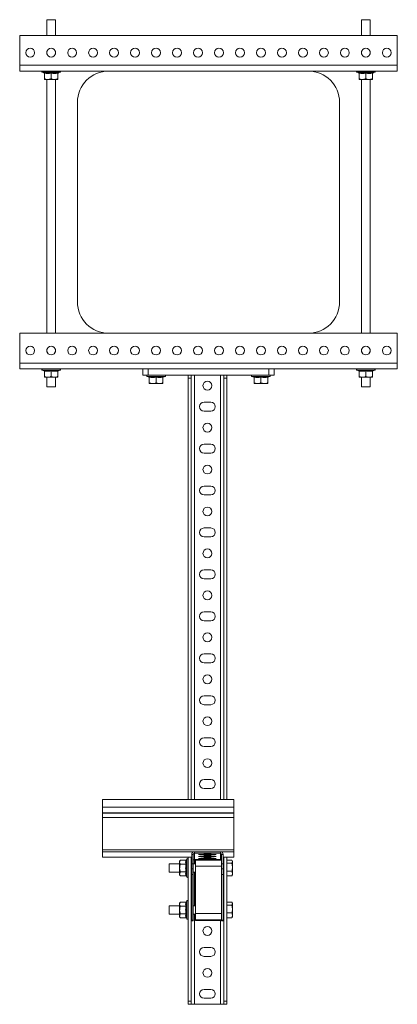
# Model space of a CAD drawing. Header units: millimetres. Extents: x -87 to 911, y -2003 to -50.
# Tile 7 of 7: x 551 to 911, y -989 to -50. Entities that reach past the tile are written whole.
import ezdxf

# ---------------------------------------------------------------- set-up
doc = ezdxf.new("R2010")
doc.units = ezdxf.units.MM

msp = doc.modelspace()

# ---------------------------------------------------------------- linework, layer by layer
at = {"color": 7, "linetype": 'Continuous', "lineweight": 15}
for p, q in [((576.68, -49.92), (576.68, -64.92)), ((576.68, -49.92), (584.37, -49.92)), ((584.37, -49.92), (584.68, -49.92)), ((584.68, -64.92), (584.68, -49.92)), ((876.68, -49.92), (876.68, -64.92)), ((884.68, -49.92), (876.68, -49.92)), ((884.68, -64.92), (884.68, -49.92)), ((910.68, -64.92), (550.68, -64.92)), ((550.68, -64.92), (550.68, -93.42)), ((910.68, -64.92), (910.68, -93.42)), ((576.68, -79.98), (576.68, -82.86)), ((584.68, -82.86), (584.68, -79.98)), ((876.68, -79.98), (876.68, -82.86)), ((884.68, -82.86), (884.68, -79.98)), ((910.68, -93.42), (550.68, -93.42)), ((550.68, -93.42), (550.68, -98.92)), ((910.68, -93.42), (910.68, -98.92)), ((635.68, -98.92), (550.68, -98.92)), ((572.14, -100.12), (573.85, -100.75)), ((573.86, -100.72), (573.86, -100.73)), ((574.18, -100.86), (574.18, -106.12)), ((580.68, -100.86), (580.68, -106.12)), ((587.18, -100.86), (587.18, -106.12)), ((587.5, -100.68), (587.5, -100.7)), ((587.52, -100.74), (589.22, -100.12)), ((825.68, -98.92), (635.68, -98.92)), ((910.68, -98.92), (825.68, -98.92)), ((872.14, -100.12), (873.85, -100.75)), ((873.86, -100.72), (873.86, -100.73)), ((874.18, -100.86), (874.18, -106.12)), ((880.68, -100.86), (880.68, -106.12)), ((887.18, -100.86), (887.18, -106.12)), ((887.5, -100.68), (887.5, -100.7)), ((887.52, -100.74), (889.22, -100.12)), ((574.18, -106.92), (577.43, -106.92)), ((576.68, -106.92), (576.68, -348.92)), ((577.43, -106.92), (583.93, -106.92)), ((587.18, -106.92), (583.93, -106.92)), ((584.68, -348.92), (584.68, -106.92)), ((874.18, -106.92), (877.43, -106.92)), ((876.68, -106.92), (876.68, -348.92)), ((877.43, -106.92), (883.93, -106.92)), ((887.18, -106.92), (883.93, -106.92)), ((884.68, -348.92), (884.68, -106.92)), ((605.68, -128.92), (605.68, -318.92)), ((855.68, -318.92), (855.68, -128.92)), ((550.68, -377.42), (550.68, -348.92)), ((550.68, -348.92), (635.68, -348.92)), ((635.68, -348.92), (825.68, -348.92)), ((825.68, -348.92), (910.68, -348.92)), ((910.68, -377.42), (910.68, -348.92)), ((576.68, -363.98), (576.68, -366.86)), ((584.68, -366.86), (584.68, -363.98)), ((876.68, -363.98), (876.68, -366.86)), ((884.68, -366.86), (884.68, -363.98)), ((550.68, -377.42), (910.68, -377.42)), ((550.68, -382.92), (550.68, -377.42)), ((550.68, -382.92), (670.68, -382.92)), ((572.14, -384.12), (573.85, -384.75)), ((573.86, -384.72), (573.86, -384.73)), ((574.18, -384.86), (574.18, -390.12)), ((580.68, -384.86), (580.68, -390.12)), ((587.18, -384.86), (587.18, -390.12)), ((587.5, -384.68), (587.5, -384.7)), ((587.52, -384.74), (589.22, -384.12)), ((668.18, -388.92), (668.18, -382.92)), ((670.68, -382.92), (673.18, -382.92)), ((673.18, -382.92), (673.18, -388.92)), ((673.18, -382.92), (788.18, -382.92)), ((788.18, -388.92), (788.18, -382.92)), ((788.18, -382.92), (790.68, -382.92)), ((790.68, -382.92), (910.68, -382.92)), ((793.18, -382.92), (793.18, -388.92)), ((872.14, -384.12), (873.85, -384.75)), ((873.86, -384.72), (873.86, -384.73)), ((874.18, -384.86), (874.18, -390.12)), ((880.68, -384.86), (880.68, -390.12)), ((887.18, -384.86), (887.18, -390.12)), ((887.5, -384.68), (887.5, -384.7)), ((887.52, -384.74), (889.22, -384.12)), ((910.68, -382.92), (910.68, -377.42)), ((574.18, -390.92), (577.43, -390.92)), ((576.68, -390.92), (576.68, -399.92)), ((577.43, -390.92), (583.93, -390.92)), ((587.18, -390.92), (583.93, -390.92)), ((584.68, -399.92), (584.68, -390.92)), ((673.18, -388.92), (668.18, -388.92)), ((672.14, -390.12), (673.85, -390.75)), ((673.18, -388.92), (788.18, -388.92)), ((673.86, -390.72), (673.86, -390.73)), ((674.18, -390.86), (674.18, -396.12)), ((680.68, -390.86), (680.68, -396.12)), ((687.18, -390.86), (687.18, -396.12)), ((687.5, -390.68), (687.5, -390.7)), ((687.52, -390.74), (689.22, -390.12)), ((711.18, -391.92), (711.18, -388.92)), ((711.18, -391.92), (711.18, -793.7)), ((714.18, -391.92), (711.18, -391.92)), ((714.18, -388.92), (714.18, -391.92)), ((714.18, -391.92), (714.18, -793.7)), ((745.18, -391.92), (745.18, -388.92)), ((745.18, -391.92), (745.18, -793.7)), ((748.18, -391.92), (745.18, -391.92)), ((748.18, -388.92), (748.18, -391.92)), ((748.18, -391.92), (748.18, -793.7)), ((772.14, -390.12), (773.85, -390.75)), ((773.86, -390.72), (773.86, -390.73)), ((774.18, -390.86), (774.18, -396.12)), ((780.68, -390.86), (780.68, -396.12)), ((787.18, -390.86), (787.18, -396.12)), ((787.5, -390.68), (787.5, -390.7)), ((787.52, -390.74), (789.22, -390.12)), ((793.18, -388.92), (788.18, -388.92)), ((874.18, -390.92), (877.43, -390.92)), ((876.68, -390.92), (876.68, -399.92)), ((877.43, -390.92), (883.93, -390.92)), ((887.18, -390.92), (883.93, -390.92)), ((884.68, -399.92), (884.68, -390.92)), ((576.68, -399.92), (584.37, -399.92)), ((584.37, -399.92), (584.68, -399.92)), ((674.18, -396.92), (677.43, -396.92)), ((677.43, -396.92), (683.93, -396.92)), ((687.18, -396.92), (683.93, -396.92)), ((774.18, -396.92), (777.43, -396.92)), ((777.43, -396.92), (783.93, -396.92)), ((787.18, -396.92), (783.93, -396.92)), ((884.68, -399.92), (876.68, -399.92)), ((732.93, -414.67), (726.43, -414.67)), ((726.43, -423.17), (732.93, -423.17)), ((732.93, -454.67), (726.43, -454.67)), ((726.43, -463.17), (732.93, -463.17)), ((732.93, -494.67), (726.43, -494.67)), ((726.43, -503.17), (732.93, -503.17)), ((732.93, -534.67), (726.43, -534.67)), ((726.43, -543.17), (732.93, -543.17)), ((732.93, -574.67), (726.43, -574.67)), ((726.43, -583.17), (732.93, -583.17)), ((732.93, -614.67), (726.43, -614.67)), ((726.43, -623.17), (732.93, -623.17)), ((732.93, -654.67), (726.43, -654.67)), ((726.43, -663.17), (732.93, -663.17)), ((732.93, -694.67), (726.43, -694.67)), ((726.43, -703.17), (732.93, -703.17)), ((732.93, -734.67), (726.43, -734.67)), ((726.43, -743.17), (732.93, -743.17)), ((732.93, -774.67), (726.43, -774.67)), ((726.43, -783.17), (732.93, -783.17)), ((754.68, -793.7), (629.68, -793.7)), ((629.68, -793.7), (629.68, -801.07)), ((754.68, -793.7), (754.68, -801.07)), ((629.68, -801.07), (754.68, -801.07)), ((629.68, -801.07), (629.68, -806.37)), ((629.68, -806.37), (754.68, -806.37)), ((629.68, -806.37), (629.68, -806.73)), ((629.68, -806.73), (629.68, -810.82)), ((629.68, -806.73), (754.68, -806.73)), ((754.68, -801.07), (754.68, -806.37)), ((754.68, -806.37), (754.68, -806.73)), ((754.68, -806.73), (754.68, -810.82)), ((629.68, -810.82), (754.68, -810.82)), ((629.68, -810.82), (629.68, -841.65)), ((754.68, -810.82), (754.68, -841.65)), ((629.68, -841.65), (629.68, -843.6)), ((629.68, -841.65), (754.68, -841.65)), ((629.68, -843.6), (629.68, -848.5)), ((717.38, -843.42), (717.38, -844.92)), ((717.38, -843.42), (741.98, -843.42)), ((717.38, -844.92), (717.38, -850.92)), ((717.38, -844.92), (741.98, -844.92)), ((741.98, -843.42), (741.98, -844.92)), ((741.98, -844.92), (741.98, -850.92)), ((754.68, -841.65), (754.68, -843.6)), ((754.68, -843.6), (754.68, -848.5)), ((629.68, -848.5), (714.68, -848.5)), ((629.68, -848.5), (629.68, -848.5)), ((703.98, -851.41), (703.18, -852.42)), ((703.18, -852.42), (703.18, -853.29)), ((703.18, -858.92), (703.18, -853.29)), ((709.24, -851.41), (703.98, -851.41)), ((709.98, -850.38), (709.74, -851.02)), ((711.18, -848.5), (711.18, -985.92)), ((714.18, -848.5), (714.18, -985.92)), ((714.68, -846.12), (716.18, -846.12)), ((714.68, -854.87), (714.68, -846.12)), ((716.18, -854.87), (716.18, -846.12)), ((741.98, -850.92), (717.38, -850.92)), ((743.16, -851.37), (718.18, -851.37)), ((718.18, -851.37), (718.18, -857.22)), ((724.43, -846.09), (734.93, -846.09)), ((734.93, -846.25), (724.43, -846.25)), ((724.43, -847.97), (734.93, -847.97)), ((734.93, -848.13), (724.43, -848.13)), ((724.43, -849.84), (734.93, -849.84)), ((734.93, -850), (724.43, -850)), ((726.43, -845.37), (726.43, -845.1)), ((726.43, -847.24), (726.43, -846.98)), ((726.43, -849.12), (726.43, -848.85)), ((732.93, -845.1), (732.93, -845.37)), ((732.93, -846.98), (732.93, -847.24)), ((732.93, -848.85), (732.93, -849.12)), ((744.68, -846.12), (743.18, -846.12)), ((743.18, -846.12), (743.18, -854.87)), ((744.68, -846.12), (744.68, -854.87)), ((744.68, -848.5), (754.68, -848.5)), ((745.18, -848.5), (745.18, -985.92)), ((748.18, -848.5), (748.18, -985.92)), ((748.18, -851.48), (752.9, -851.48)), ((748.18, -854.35), (752.9, -854.35)), ((752.9, -854.35), (753.48, -858.07)), ((753.48, -852.42), (753.17, -851.89)), ((753.48, -852.91), (753.48, -852.42)), ((753.48, -852.91), (753.48, -858.07)), ((754.68, -848.5), (754.68, -848.5)), ((703.18, -854.92), (693.18, -854.92)), ((693.18, -854.92), (693.18, -855.22)), ((693.18, -855.22), (693.18, -862.92)), ((693.18, -862.92), (703.18, -862.92)), ((703.18, -858.92), (703.18, -864.55)), ((709.24, -855.17), (703.98, -855.17)), ((709.24, -862.67), (703.98, -862.67)), ((714.68, -854.92), (714.18, -854.92)), ((714.18, -862.92), (714.68, -862.92)), ((714.68, -854.87), (716.18, -854.87)), ((714.68, -859.65), (714.68, -854.87)), ((716.18, -859.65), (714.68, -859.65)), ((714.68, -865.19), (714.68, -859.65)), ((716.18, -854.87), (716.18, -859.65)), ((718.18, -854.92), (716.18, -854.92)), ((716.18, -865.19), (716.18, -859.65)), ((716.18, -862.92), (718.18, -862.92)), ((743.18, -857.22), (718.18, -857.22)), ((718.18, -857.22), (718.18, -902.21)), ((743.18, -854.87), (744.68, -854.87)), ((743.18, -859.65), (743.18, -854.87)), ((744.68, -859.65), (743.18, -859.65)), ((743.18, -859.65), (743.18, -865.19)), ((744.68, -854.87), (744.68, -859.65)), ((745.18, -854.92), (744.68, -854.92)), ((744.68, -859.65), (744.68, -865.19)), ((744.68, -862.92), (745.18, -862.92)), ((748.18, -861.79), (752.9, -861.79)), ((752.9, -861.79), (753.48, -864.07)), ((753.48, -864.07), (753.48, -858.07)), ((703.18, -864.55), (703.18, -865.42)), ((703.18, -865.42), (703.98, -866.43)), ((709.24, -866.43), (703.98, -866.43)), ((709.74, -866.82), (709.98, -867.46)), ((716.18, -865.19), (714.68, -865.19)), ((714.68, -908.8), (714.68, -865.19)), ((716.18, -908.8), (716.18, -865.19)), ((743.18, -865.19), (744.68, -865.19)), ((743.18, -865.19), (743.18, -907.1)), ((744.68, -865.19), (744.68, -908.8)), ((748.18, -866.36), (752.9, -866.36)), ((752.9, -866.36), (753.11, -865.94)), ((753.17, -865.95), (753.48, -865.42)), ((753.48, -865.42), (753.48, -864.07)), ((703.98, -891.41), (703.18, -892.42)), ((709.24, -891.41), (703.98, -891.41)), ((709.98, -890.38), (709.74, -891.02)), ((748.18, -891.48), (752.9, -891.48)), ((753.48, -892.42), (753.17, -891.89)), ((703.18, -894.92), (693.18, -894.92)), ((693.18, -894.92), (693.18, -895.22)), ((693.18, -895.22), (693.18, -902.92)), ((703.18, -892.42), (703.18, -893.29)), ((703.18, -898.92), (703.18, -893.29)), ((703.18, -898.92), (703.18, -904.55)), ((709.24, -895.17), (703.98, -895.17)), ((714.68, -894.92), (714.18, -894.92)), ((718.18, -894.92), (716.18, -894.92)), ((745.18, -894.92), (744.68, -894.92)), ((748.18, -894.35), (752.9, -894.35)), ((752.9, -894.35), (753.48, -898.07)), ((753.48, -892.91), (753.48, -892.42)), ((753.48, -892.91), (753.48, -898.07)), ((753.48, -904.07), (753.48, -898.07)), ((693.18, -902.92), (703.18, -902.92)), ((703.18, -904.55), (703.18, -905.42)), ((703.18, -905.42), (703.98, -906.43)), ((709.24, -902.67), (703.98, -902.67)), ((709.24, -906.43), (703.98, -906.43)), ((709.74, -906.82), (709.98, -907.46)), ((714.18, -902.92), (714.68, -902.92)), ((716.18, -908.8), (714.68, -908.8)), ((714.68, -909.19), (714.68, -908.8)), ((714.68, -909.19), (716.18, -909.19)), ((714.68, -909.19), (716.18, -909.19)), ((714.68, -909.19), (714.68, -909.19)), ((716.18, -902.92), (718.18, -902.92)), ((716.18, -909.19), (716.18, -908.8)), ((716.18, -909.19), (716.18, -909.19)), ((743.18, -902.21), (718.18, -902.21)), ((718.18, -902.21), (718.18, -908.36)), ((743.18, -908.36), (718.18, -908.36)), ((718.18, -908.36), (718.18, -908.86)), ((718.18, -908.86), (720.18, -908.91)), ((741.18, -908.91), (720.18, -908.91)), ((741.18, -908.91), (743.18, -908.86)), ((743.18, -907.1), (743.18, -908.36)), ((743.18, -908.36), (743.18, -908.42)), ((743.18, -908.42), (743.18, -908.8)), ((743.18, -908.8), (744.68, -908.8)), ((743.18, -908.8), (743.18, -909.19)), ((743.18, -909.19), (744.68, -909.19)), ((743.18, -909.19), (744.68, -909.19)), ((743.18, -909.19), (743.18, -909.19)), ((744.68, -902.92), (745.18, -902.92)), ((744.68, -908.8), (744.68, -909.19)), ((744.68, -909.19), (744.68, -909.19)), ((748.18, -901.79), (752.9, -901.79)), ((748.18, -906.36), (752.9, -906.36)), ((752.9, -901.79), (753.48, -904.07)), ((752.9, -906.36), (753.11, -905.94)), ((753.17, -905.95), (753.48, -905.42)), ((753.48, -905.42), (753.48, -904.07)), ((732.93, -934.67), (726.43, -934.67)), ((726.43, -943.17), (732.93, -943.17)), ((732.93, -974.67), (726.43, -974.67)), ((711.18, -985.92), (714.18, -985.92)), ((711.18, -988.92), (711.18, -985.92)), ((714.18, -985.92), (714.18, -988.92)), ((726.43, -983.17), (732.93, -983.17)), ((745.18, -985.92), (748.18, -985.92)), ((745.18, -988.92), (745.18, -985.92)), ((748.18, -985.92), (748.18, -988.92)), ((714.18, -988.92), (711.18, -988.92)), ((714.18, -988.92), (717.18, -988.92)), ((717.18, -988.92), (742.18, -988.92)), ((742.18, -988.92), (745.18, -988.92)), ((748.18, -988.92), (745.18, -988.92))]:
    msp.add_line(p, q, dxfattribs=at)
at = {"color": 8, "linetype": 'Continuous', "lineweight": 15}
for p, q in [((589.22, -100.12), (572.14, -100.12)), ((889.22, -100.12), (872.14, -100.12)), ((589.22, -384.12), (572.14, -384.12)), ((889.22, -384.12), (872.14, -384.12)), ((689.22, -390.12), (672.14, -390.12)), ((717.18, -388.92), (717.18, -793.7)), ((742.18, -388.92), (742.18, -793.7)), ((789.22, -390.12), (772.14, -390.12)), ((629.68, -843.6), (716.43, -843.6)), ((742.93, -843.6), (754.68, -843.6)), ((629.68, -848.5), (714.68, -848.5)), ((709.98, -858.92), (709.98, -850.38)), ((717.18, -850.94), (717.18, -854.92)), ((724.43, -846.25), (724.43, -846.09)), ((724.43, -848.13), (724.43, -847.97)), ((724.43, -850), (724.43, -849.84)), ((734.93, -846.25), (734.93, -846.09)), ((734.93, -848.13), (734.93, -847.97)), ((734.93, -850), (734.93, -849.84)), ((742.18, -850.94), (742.18, -851.37)), ((744.68, -848.5), (754.68, -848.5)), ((709.98, -867.46), (709.98, -858.92)), ((717.18, -862.92), (717.18, -894.92)), ((709.98, -898.92), (709.98, -890.38)), ((709.98, -907.46), (709.98, -898.92)), ((717.18, -902.92), (717.18, -988.92)), ((742.18, -908.88), (742.18, -988.92))]:
    msp.add_line(p, q, dxfattribs=at)
at = {"color": 7, "linetype": 'Continuous', "lineweight": 15, "flags": 128}
for points in [[(724.43, -846.25), (723.32, -846.25), (722.34, -846.24), (721.61, -846.21), (721.23, -846.19), (721.23, -846.16), (721.61, -846.13), (722.34, -846.11), (723.32, -846.1), (724.43, -846.09)], [(724.43, -848.13), (723.32, -848.12), (722.34, -848.11), (721.61, -848.09), (721.23, -848.06), (721.23, -848.03), (721.61, -848.01), (722.34, -847.99), (723.32, -847.97), (724.43, -847.97)], [(724.43, -850), (723.32, -850), (722.34, -849.99), (721.61, -849.96), (721.23, -849.94), (721.23, -849.91), (721.61, -849.88), (722.34, -849.86), (723.32, -849.85), (724.43, -849.84)], [(734.93, -846.09), (736.04, -846.1), (737.02, -846.11), (737.74, -846.13), (738.13, -846.16), (738.13, -846.19), (737.74, -846.21), (737.02, -846.24), (736.04, -846.25), (734.93, -846.25)], [(734.93, -847.97), (736.04, -847.97), (737.02, -847.99), (737.74, -848.01), (738.13, -848.03), (738.13, -848.06), (737.74, -848.09), (737.02, -848.11), (736.04, -848.12), (734.93, -848.13)], [(734.93, -849.84), (736.04, -849.85), (737.02, -849.86), (737.74, -849.88), (738.13, -849.91), (738.13, -849.94), (737.74, -849.96), (737.02, -849.99), (736.04, -850), (734.93, -850)]]:
    msp.add_lwpolyline(points, dxfattribs=at)
at = {"color": 7, "linetype": 'Continuous', "lineweight": 15}
for centre in [(560.68, -81.42), (580.68, -81.42), (600.68, -81.42), (620.68, -81.42), (640.68, -81.42), (660.68, -81.42), (680.68, -81.42), (700.68, -81.42), (720.68, -81.42), (740.68, -81.42), (760.68, -81.42), (780.68, -81.42), (800.68, -81.42), (820.68, -81.42), (840.68, -81.42), (860.68, -81.42), (880.68, -81.42), (900.68, -81.42), (560.68, -365.42), (580.68, -365.42), (600.68, -365.42), (620.68, -365.42), (640.68, -365.42), (660.68, -365.42), (680.68, -365.42), (700.68, -365.42), (720.68, -365.42), (740.68, -365.42), (760.68, -365.42), (780.68, -365.42), (800.68, -365.42), (820.68, -365.42), (840.68, -365.42), (860.68, -365.42), (880.68, -365.42), (900.68, -365.42), (729.68, -398.92), (729.68, -438.92), (729.68, -478.92), (729.68, -518.92), (729.68, -558.92), (729.68, -598.92), (729.68, -638.92), (729.68, -678.92), (729.68, -718.92), (729.68, -758.92), (729.68, -918.92), (729.68, -958.92)]:
    msp.add_circle(centre, 4.25, dxfattribs=at)
for centre, radius, start, end in [((572.35, -99.54), 0.619, 90, 250), ((573.7, -101.2), 0.48, 6.65908, 71.29798), ((587.66, -101.2), 0.48, 107.67491, 173.37119), ((589.01, -99.54), 0.619, 290, 90), ((635.68, -128.92), 30, 90, 180), ((825.68, -128.92), 30, 0, 90), ((872.35, -99.54), 0.619, 90, 250), ((873.7, -101.2), 0.48, 6.65908, 71.29798), ((887.66, -101.2), 0.48, 107.67491, 173.37119), ((889.01, -99.54), 0.619, 290, 90), ((635.68, -318.92), 30, 180, 270), ((825.68, -318.92), 30, 270, 0), ((572.35, -383.54), 0.619, 90, 250), ((573.7, -385.2), 0.48, 6.65908, 71.29798), ((587.66, -385.2), 0.48, 107.67491, 173.37119), ((589.01, -383.54), 0.619, 290, 90), ((872.35, -383.54), 0.619, 90, 250), ((873.7, -385.2), 0.48, 6.65908, 71.29798), ((887.66, -385.2), 0.48, 107.67491, 173.37119), ((889.01, -383.54), 0.619, 290, 90), ((672.35, -389.54), 0.619, 90, 250), ((673.7, -391.2), 0.48, 6.65908, 71.29798), ((687.66, -391.2), 0.48, 107.67491, 173.37119), ((689.01, -389.54), 0.619, 290, 90), ((772.35, -389.54), 0.619, 90, 250), ((773.7, -391.2), 0.48, 6.65908, 71.29798), ((787.66, -391.2), 0.48, 107.67491, 173.37119), ((789.01, -389.54), 0.619, 290, 90), ((726.43, -418.92), 4.25, 90, 270), ((732.93, -418.92), 4.25, 270, 90), ((726.43, -458.92), 4.25, 90, 270), ((732.93, -458.92), 4.25, 270, 90), ((726.43, -498.92), 4.25, 90, 270), ((732.93, -498.92), 4.25, 270, 90), ((726.43, -538.92), 4.25, 90, 270), ((732.93, -538.92), 4.25, 270, 90), ((726.43, -578.92), 4.25, 90, 270), ((732.93, -578.92), 4.25, 270, 90), ((726.43, -618.92), 4.25, 90, 270), ((732.93, -618.92), 4.25, 270, 90), ((726.43, -658.92), 4.25, 90, 270), ((732.93, -658.92), 4.25, 270, 90), ((726.43, -698.92), 4.25, 90, 270), ((732.93, -698.92), 4.25, 270, 90), ((726.43, -738.92), 4.25, 90, 270), ((732.93, -738.92), 4.25, 270, 90), ((726.43, -778.92), 4.25, 90, 270), ((732.93, -778.92), 4.25, 270, 90), ((717.38, -846.12), 2.7, 89.99105, 179.99104), ((717.38, -846.12), 1.2, 89.99105, 179.99104), ((729.68, -894.27), 49.27, 86.21771, 93.78229), ((741.98, -846.12), 2.7, 0.00896, 90.00895), ((741.98, -846.12), 1.2, 0.00896, 90.00895), ((710.56, -850.59), 0.619, 360, 160), ((717.38, -852.12), 1.2, 89.99105, 179.99104), ((729.68, -796.21), 49.27, 266.21771, 273.78229), ((729.68, -896.14), 49.27, 86.21771, 93.78229), ((729.68, -798.08), 49.27, 266.21771, 273.78229), ((729.68, -898.02), 49.27, 86.21771, 93.78229), ((729.68, -799.96), 49.27, 266.21771, 273.78229), ((741.98, -852.12), 1.2, 38.81877, 90.00274), ((710.56, -867.25), 0.619, 200, 0), ((710.56, -890.59), 0.619, 0, 160), ((710.56, -907.25), 0.619, 200, 0), ((726.43, -938.92), 4.25, 90, 270), ((732.93, -938.92), 4.25, 270, 90), ((726.43, -978.92), 4.25, 90, 270), ((732.93, -978.92), 4.25, 270, 90)]:
    msp.add_arc(centre, radius, start, end, dxfattribs=at)
for points, knots in [([(573.84, -100.36), (573.98, -100.38), (574.25, -100.44), (575.08, -100.59), (576.33, -100.75), (577.9, -100.76), (579.35, -100.62), (580.24, -100.44), (580.68, -100.36)], [0, 0, 0, 0, 0.060425, 0.120868, 0.362781, 0.606921, 0.80296, 1, 1, 1, 1]), ([(573.84, -100.36), (573.84, -100.36), (573.89, -100.38), (573.98, -100.43), (574.09, -100.55), (574.16, -100.7), (574.17, -100.8), (574.18, -100.86)], [0, 0, 0, 0, 0.006853, 0.267585, 0.528633, 0.763832, 1, 1, 1, 1]), ([(580.68, -100.86), (579.61, -101.03), (577.45, -101.37), (575.28, -101.03), (574.18, -100.86)], [0, 0, 0, 0, 0.4921704, 1, 1, 1, 1]), ([(580.68, -100.36), (580.82, -100.38), (581.09, -100.44), (581.9, -100.59), (583.15, -100.75), (584.71, -100.76), (586.18, -100.62), (587.07, -100.44), (587.52, -100.36)], [0, 0, 0, 0, 0.060425, 0.120868, 0.362781, 0.606921, 0.80296, 1, 1, 1, 1]), ([(580.68, -100.36), (580.68, -100.36), (580.68, -100.38), (580.68, -100.43), (580.68, -100.55), (580.68, -100.7), (580.68, -100.8), (580.68, -100.86)], [0, 0, 0, 0, 0.006853, 0.267585, 0.528633, 0.763832, 1, 1, 1, 1]), ([(587.18, -100.86), (586.11, -101.03), (583.95, -101.37), (581.78, -101.03), (580.68, -100.86)], [0, 0, 0, 0, 0.4921704, 1, 1, 1, 1]), ([(587.18, -100.86), (587.18, -100.8), (587.19, -100.7), (587.27, -100.55), (587.38, -100.43), (587.47, -100.38), (587.52, -100.36), (587.52, -100.36)], [0, 0, 0, 0, 0.236168, 0.471367, 0.732415, 0.993147, 1, 1, 1, 1]), ([(873.84, -100.36), (873.98, -100.38), (874.25, -100.44), (875.08, -100.59), (876.33, -100.75), (877.9, -100.76), (879.35, -100.62), (880.24, -100.44), (880.68, -100.36)], [0, 0, 0, 0, 0.060425, 0.120868, 0.362781, 0.606921, 0.80296, 1, 1, 1, 1]), ([(873.84, -100.36), (873.84, -100.36), (873.89, -100.38), (873.98, -100.43), (874.09, -100.55), (874.16, -100.7), (874.17, -100.8), (874.18, -100.86)], [0, 0, 0, 0, 0.006853, 0.267585, 0.528633, 0.763832, 1, 1, 1, 1]), ([(880.68, -100.86), (879.61, -101.03), (877.45, -101.37), (875.28, -101.03), (874.18, -100.86)], [0, 0, 0, 0, 0.4921704, 1, 1, 1, 1]), ([(880.68, -100.36), (880.82, -100.38), (881.09, -100.44), (881.9, -100.59), (883.15, -100.75), (884.71, -100.76), (886.18, -100.62), (887.07, -100.44), (887.52, -100.36)], [0, 0, 0, 0, 0.060425, 0.120868, 0.362781, 0.606921, 0.80296, 1, 1, 1, 1]), ([(880.68, -100.36), (880.68, -100.36), (880.68, -100.38), (880.68, -100.43), (880.68, -100.55), (880.68, -100.7), (880.68, -100.8), (880.68, -100.86)], [0, 0, 0, 0, 0.006853, 0.267585, 0.528633, 0.763832, 1, 1, 1, 1]), ([(887.18, -100.86), (886.11, -101.03), (883.95, -101.37), (881.78, -101.03), (880.68, -100.86)], [0, 0, 0, 0, 0.4921704, 1, 1, 1, 1]), ([(887.18, -100.86), (887.18, -100.8), (887.19, -100.7), (887.27, -100.55), (887.38, -100.43), (887.47, -100.38), (887.52, -100.36), (887.52, -100.36)], [0, 0, 0, 0, 0.2361684, 0.4713674, 0.7324146, 0.9931471, 1, 1, 1, 1]), ([(574.18, -106.12), (574.63, -106.31), (575.56, -106.7), (576.6, -106.89), (577.23, -106.92), (577.36, -106.92), (577.43, -106.92)], [0, 0, 0, 0, 0.434789, 0.879837, 0.939895, 1, 1, 1, 1]), ([(574.18, -106.92), (574.18, -106.92), (574.18, -106.89), (574.18, -106.56), (574.18, -106.15), (574.18, -106.12)], [0, 0, 0, 0, 0.127944, 0.927356, 1, 1, 1, 1]), ([(577.43, -106.92), (578.29, -106.82), (579.4, -106.69), (580.44, -106.23), (580.68, -106.12)], [0, 0, 0, 0, 0.769007, 1, 1, 1, 1]), ([(580.68, -106.12), (581.13, -106.31), (582.06, -106.7), (583.1, -106.89), (583.73, -106.92), (583.86, -106.92), (583.93, -106.92)], [0, 0, 0, 0, 0.4347886, 0.8798371, 0.9398946, 1, 1, 1, 1]), ([(583.93, -106.92), (584.79, -106.82), (585.9, -106.69), (586.94, -106.23), (587.18, -106.12)], [0, 0, 0, 0, 0.769007, 1, 1, 1, 1]), ([(587.18, -106.92), (587.18, -106.92), (587.18, -106.89), (587.18, -106.56), (587.18, -106.15), (587.18, -106.12)], [0, 0, 0, 0, 0.127944, 0.927356, 1, 1, 1, 1]), ([(874.18, -106.12), (874.63, -106.31), (875.56, -106.7), (876.6, -106.89), (877.23, -106.92), (877.36, -106.92), (877.43, -106.92)], [0, 0, 0, 0, 0.434789, 0.879837, 0.939895, 1, 1, 1, 1]), ([(874.18, -106.92), (874.18, -106.92), (874.18, -106.89), (874.18, -106.56), (874.18, -106.15), (874.18, -106.12)], [0, 0, 0, 0, 0.127944, 0.927356, 1, 1, 1, 1]), ([(877.43, -106.92), (878.29, -106.82), (879.4, -106.69), (880.44, -106.23), (880.68, -106.12)], [0, 0, 0, 0, 0.769007, 1, 1, 1, 1]), ([(880.68, -106.12), (881.13, -106.31), (882.06, -106.7), (883.1, -106.89), (883.73, -106.92), (883.86, -106.92), (883.93, -106.92)], [0, 0, 0, 0, 0.4347886, 0.8798371, 0.9398946, 1, 1, 1, 1]), ([(883.93, -106.92), (884.79, -106.82), (885.9, -106.69), (886.94, -106.23), (887.18, -106.12)], [0, 0, 0, 0, 0.7690072, 1, 1, 1, 1]), ([(887.18, -106.92), (887.18, -106.92), (887.18, -106.89), (887.18, -106.56), (887.18, -106.15), (887.18, -106.12)], [0, 0, 0, 0, 0.127944, 0.927356, 1, 1, 1, 1]), ([(573.84, -384.36), (573.98, -384.38), (574.25, -384.44), (575.08, -384.59), (576.33, -384.75), (577.9, -384.76), (579.35, -384.62), (580.24, -384.44), (580.68, -384.36)], [0, 0, 0, 0, 0.060425, 0.120868, 0.362781, 0.606921, 0.80296, 1, 1, 1, 1]), ([(573.84, -384.36), (573.84, -384.36), (573.89, -384.38), (573.98, -384.43), (574.09, -384.55), (574.16, -384.7), (574.17, -384.8), (574.18, -384.86)], [0, 0, 0, 0, 0.006853, 0.267585, 0.528633, 0.763832, 1, 1, 1, 1]), ([(580.68, -384.86), (579.61, -385.03), (577.45, -385.37), (575.28, -385.03), (574.18, -384.86)], [0, 0, 0, 0, 0.4921704, 1, 1, 1, 1]), ([(580.68, -384.36), (580.82, -384.38), (581.09, -384.44), (581.9, -384.59), (583.15, -384.75), (584.71, -384.76), (586.18, -384.62), (587.07, -384.44), (587.52, -384.36)], [0, 0, 0, 0, 0.060425, 0.120868, 0.362781, 0.606921, 0.80296, 1, 1, 1, 1]), ([(580.68, -384.36), (580.68, -384.36), (580.68, -384.38), (580.68, -384.43), (580.68, -384.55), (580.68, -384.7), (580.68, -384.8), (580.68, -384.86)], [0, 0, 0, 0, 0.006853, 0.267585, 0.528633, 0.763832, 1, 1, 1, 1]), ([(587.18, -384.86), (586.11, -385.03), (583.95, -385.37), (581.78, -385.03), (580.68, -384.86)], [0, 0, 0, 0, 0.4921704, 1, 1, 1, 1]), ([(587.18, -384.86), (587.18, -384.8), (587.19, -384.7), (587.27, -384.55), (587.38, -384.43), (587.47, -384.38), (587.52, -384.36), (587.52, -384.36)], [0, 0, 0, 0, 0.236168, 0.471367, 0.732415, 0.993147, 1, 1, 1, 1]), ([(873.84, -384.36), (873.98, -384.38), (874.25, -384.44), (875.08, -384.59), (876.33, -384.75), (877.9, -384.76), (879.35, -384.62), (880.24, -384.44), (880.68, -384.36)], [0, 0, 0, 0, 0.060425, 0.120868, 0.362781, 0.606921, 0.80296, 1, 1, 1, 1]), ([(873.84, -384.36), (873.84, -384.36), (873.89, -384.38), (873.98, -384.43), (874.09, -384.55), (874.16, -384.7), (874.17, -384.8), (874.18, -384.86)], [0, 0, 0, 0, 0.006853, 0.267585, 0.528633, 0.763832, 1, 1, 1, 1]), ([(880.68, -384.86), (879.61, -385.03), (877.45, -385.37), (875.28, -385.03), (874.18, -384.86)], [0, 0, 0, 0, 0.49217, 1, 1, 1, 1]), ([(880.68, -384.36), (880.82, -384.38), (881.09, -384.44), (881.9, -384.59), (883.15, -384.75), (884.71, -384.76), (886.18, -384.62), (887.07, -384.44), (887.52, -384.36)], [0, 0, 0, 0, 0.060425, 0.120868, 0.362781, 0.606921, 0.80296, 1, 1, 1, 1]), ([(880.68, -384.36), (880.68, -384.36), (880.68, -384.38), (880.68, -384.43), (880.68, -384.55), (880.68, -384.7), (880.68, -384.8), (880.68, -384.86)], [0, 0, 0, 0, 0.006853, 0.267585, 0.528633, 0.763832, 1, 1, 1, 1]), ([(887.18, -384.86), (886.11, -385.03), (883.95, -385.37), (881.78, -385.03), (880.68, -384.86)], [0, 0, 0, 0, 0.4921704, 1, 1, 1, 1]), ([(887.18, -384.86), (887.18, -384.8), (887.19, -384.7), (887.27, -384.55), (887.38, -384.43), (887.47, -384.38), (887.52, -384.36), (887.52, -384.36)], [0, 0, 0, 0, 0.236168, 0.471367, 0.732415, 0.993147, 1, 1, 1, 1]), ([(574.18, -390.12), (574.63, -390.31), (575.56, -390.7), (576.6, -390.89), (577.23, -390.92), (577.36, -390.92), (577.43, -390.92)], [0, 0, 0, 0, 0.434789, 0.879837, 0.939895, 1, 1, 1, 1]), ([(574.18, -390.92), (574.18, -390.92), (574.18, -390.89), (574.18, -390.56), (574.18, -390.15), (574.18, -390.12)], [0, 0, 0, 0, 0.127944, 0.927356, 1, 1, 1, 1]), ([(577.43, -390.92), (578.29, -390.82), (579.4, -390.69), (580.44, -390.23), (580.68, -390.12)], [0, 0, 0, 0, 0.769007, 1, 1, 1, 1]), ([(580.68, -390.12), (581.13, -390.31), (582.06, -390.7), (583.1, -390.89), (583.73, -390.92), (583.86, -390.92), (583.93, -390.92)], [0, 0, 0, 0, 0.4347886, 0.8798371, 0.9398946, 1, 1, 1, 1]), ([(583.93, -390.92), (584.79, -390.82), (585.9, -390.69), (586.94, -390.23), (587.18, -390.12)], [0, 0, 0, 0, 0.769007, 1, 1, 1, 1]), ([(587.18, -390.92), (587.18, -390.92), (587.18, -390.89), (587.18, -390.56), (587.18, -390.15), (587.18, -390.12)], [0, 0, 0, 0, 0.127944, 0.927356, 1, 1, 1, 1]), ([(673.84, -390.36), (673.98, -390.38), (674.25, -390.44), (675.08, -390.59), (676.33, -390.75), (677.9, -390.76), (679.35, -390.62), (680.24, -390.44), (680.68, -390.36)], [0, 0, 0, 0, 0.060425, 0.120868, 0.362781, 0.606921, 0.80296, 1, 1, 1, 1]), ([(673.84, -390.36), (673.84, -390.36), (673.89, -390.38), (673.98, -390.43), (674.09, -390.55), (674.16, -390.7), (674.17, -390.8), (674.18, -390.86)], [0, 0, 0, 0, 0.006853, 0.267585, 0.528633, 0.763832, 1, 1, 1, 1]), ([(680.68, -390.86), (679.61, -391.03), (677.45, -391.37), (675.28, -391.03), (674.18, -390.86)], [0, 0, 0, 0, 0.4921704, 1, 1, 1, 1]), ([(680.68, -390.36), (680.82, -390.38), (681.09, -390.44), (681.9, -390.59), (683.15, -390.75), (684.71, -390.76), (686.18, -390.62), (687.07, -390.44), (687.52, -390.36)], [0, 0, 0, 0, 0.060425, 0.120868, 0.362781, 0.606921, 0.80296, 1, 1, 1, 1]), ([(680.68, -390.36), (680.68, -390.36), (680.68, -390.38), (680.68, -390.43), (680.68, -390.55), (680.68, -390.7), (680.68, -390.8), (680.68, -390.86)], [0, 0, 0, 0, 0.006853, 0.267585, 0.528633, 0.763832, 1, 1, 1, 1]), ([(687.18, -390.86), (686.11, -391.03), (683.95, -391.37), (681.78, -391.03), (680.68, -390.86)], [0, 0, 0, 0, 0.4921704, 1, 1, 1, 1]), ([(687.18, -390.86), (687.18, -390.8), (687.19, -390.7), (687.27, -390.55), (687.38, -390.43), (687.47, -390.38), (687.52, -390.36), (687.52, -390.36)], [0, 0, 0, 0, 0.2361684, 0.4713674, 0.7324146, 0.9931471, 1, 1, 1, 1]), ([(773.84, -390.36), (773.98, -390.38), (774.25, -390.44), (775.08, -390.59), (776.33, -390.75), (777.9, -390.76), (779.35, -390.62), (780.24, -390.44), (780.68, -390.36)], [0, 0, 0, 0, 0.060425, 0.120868, 0.362781, 0.606921, 0.80296, 1, 1, 1, 1]), ([(773.84, -390.36), (773.84, -390.36), (773.89, -390.38), (773.98, -390.43), (774.09, -390.55), (774.16, -390.7), (774.17, -390.8), (774.18, -390.86)], [0, 0, 0, 0, 0.006853, 0.267585, 0.528633, 0.763832, 1, 1, 1, 1]), ([(780.68, -390.86), (779.61, -391.03), (777.45, -391.37), (775.28, -391.03), (774.18, -390.86)], [0, 0, 0, 0, 0.4921704, 1, 1, 1, 1]), ([(780.68, -390.36), (780.82, -390.38), (781.09, -390.44), (781.9, -390.59), (783.15, -390.75), (784.71, -390.76), (786.18, -390.62), (787.07, -390.44), (787.52, -390.36)], [0, 0, 0, 0, 0.060425, 0.120868, 0.362781, 0.606921, 0.80296, 1, 1, 1, 1]), ([(780.68, -390.36), (780.68, -390.36), (780.68, -390.38), (780.68, -390.43), (780.68, -390.55), (780.68, -390.7), (780.68, -390.8), (780.68, -390.86)], [0, 0, 0, 0, 0.006853, 0.267585, 0.528633, 0.763832, 1, 1, 1, 1]), ([(787.18, -390.86), (786.11, -391.03), (783.95, -391.37), (781.78, -391.03), (780.68, -390.86)], [0, 0, 0, 0, 0.4921704, 1, 1, 1, 1]), ([(787.18, -390.86), (787.18, -390.8), (787.19, -390.7), (787.27, -390.55), (787.38, -390.43), (787.47, -390.38), (787.52, -390.36), (787.52, -390.36)], [0, 0, 0, 0, 0.236168, 0.471367, 0.732415, 0.993147, 1, 1, 1, 1]), ([(874.18, -390.12), (874.63, -390.31), (875.56, -390.7), (876.6, -390.89), (877.23, -390.92), (877.36, -390.92), (877.43, -390.92)], [0, 0, 0, 0, 0.434789, 0.879837, 0.939895, 1, 1, 1, 1]), ([(874.18, -390.92), (874.18, -390.92), (874.18, -390.89), (874.18, -390.56), (874.18, -390.15), (874.18, -390.12)], [0, 0, 0, 0, 0.127944, 0.927356, 1, 1, 1, 1]), ([(877.43, -390.92), (878.29, -390.82), (879.4, -390.69), (880.44, -390.23), (880.68, -390.12)], [0, 0, 0, 0, 0.769007, 1, 1, 1, 1]), ([(880.68, -390.12), (881.13, -390.31), (882.06, -390.7), (883.1, -390.89), (883.73, -390.92), (883.86, -390.92), (883.93, -390.92)], [0, 0, 0, 0, 0.4347886, 0.8798371, 0.9398946, 1, 1, 1, 1]), ([(883.93, -390.92), (884.79, -390.82), (885.9, -390.69), (886.94, -390.23), (887.18, -390.12)], [0, 0, 0, 0, 0.7690072, 1, 1, 1, 1]), ([(887.18, -390.92), (887.18, -390.92), (887.18, -390.89), (887.18, -390.56), (887.18, -390.15), (887.18, -390.12)], [0, 0, 0, 0, 0.127944, 0.927356, 1, 1, 1, 1]), ([(674.18, -396.12), (674.63, -396.31), (675.56, -396.7), (676.6, -396.89), (677.23, -396.92), (677.36, -396.92), (677.43, -396.92)], [0, 0, 0, 0, 0.434789, 0.879837, 0.939895, 1, 1, 1, 1]), ([(674.18, -396.92), (674.18, -396.92), (674.18, -396.89), (674.18, -396.56), (674.18, -396.15), (674.18, -396.12)], [0, 0, 0, 0, 0.127944, 0.9273558, 1, 1, 1, 1]), ([(677.43, -396.92), (678.29, -396.82), (679.4, -396.69), (680.44, -396.23), (680.68, -396.12)], [0, 0, 0, 0, 0.769007, 1, 1, 1, 1]), ([(680.68, -396.12), (681.13, -396.31), (682.06, -396.7), (683.1, -396.89), (683.73, -396.92), (683.86, -396.92), (683.93, -396.92)], [0, 0, 0, 0, 0.4347886, 0.8798371, 0.9398946, 1, 1, 1, 1]), ([(683.93, -396.92), (684.79, -396.82), (685.9, -396.69), (686.94, -396.23), (687.18, -396.12)], [0, 0, 0, 0, 0.769007, 1, 1, 1, 1]), ([(687.18, -396.92), (687.18, -396.92), (687.18, -396.89), (687.18, -396.56), (687.18, -396.15), (687.18, -396.12)], [0, 0, 0, 0, 0.127944, 0.927356, 1, 1, 1, 1]), ([(774.18, -396.12), (774.63, -396.31), (775.56, -396.7), (776.6, -396.89), (777.23, -396.92), (777.36, -396.92), (777.43, -396.92)], [0, 0, 0, 0, 0.434789, 0.879837, 0.939895, 1, 1, 1, 1]), ([(774.18, -396.92), (774.18, -396.92), (774.18, -396.89), (774.18, -396.56), (774.18, -396.15), (774.18, -396.12)], [0, 0, 0, 0, 0.127944, 0.9273558, 1, 1, 1, 1]), ([(777.43, -396.92), (778.29, -396.82), (779.4, -396.69), (780.44, -396.23), (780.68, -396.12)], [0, 0, 0, 0, 0.769007, 1, 1, 1, 1]), ([(780.68, -396.12), (781.13, -396.31), (782.06, -396.7), (783.1, -396.89), (783.73, -396.92), (783.86, -396.92), (783.93, -396.92)], [0, 0, 0, 0, 0.4347886, 0.8798371, 0.9398946, 1, 1, 1, 1]), ([(783.93, -396.92), (784.79, -396.82), (785.9, -396.69), (786.94, -396.23), (787.18, -396.12)], [0, 0, 0, 0, 0.7690072, 1, 1, 1, 1]), ([(787.18, -396.92), (787.18, -396.92), (787.18, -396.89), (787.18, -396.56), (787.18, -396.15), (787.18, -396.12)], [0, 0, 0, 0, 0.127944, 0.927356, 1, 1, 1, 1]), ([(703.98, -851.41), (703.79, -851.68), (703.4, -852.21), (703.21, -852.81), (703.18, -853.17), (703.18, -853.25), (703.18, -853.29)], [0, 0, 0, 0, 0.4347886, 0.8798371, 0.9398946, 1, 1, 1, 1]), ([(703.18, -853.29), (703.28, -853.79), (703.41, -854.43), (703.87, -855.03), (703.98, -855.17)], [0, 0, 0, 0, 0.769007, 1, 1, 1, 1]), ([(709.24, -855.17), (709.07, -854.55), (708.73, -853.3), (709.07, -852.05), (709.24, -851.41)], [0, 0, 0, 0, 0.49217, 1, 1, 1, 1]), ([(709.74, -851.02), (709.74, -851.03), (709.72, -851.08), (709.67, -851.19), (709.55, -851.31), (709.4, -851.4), (709.3, -851.41), (709.24, -851.41)], [0, 0, 0, 0, 0.006853, 0.267585, 0.528633, 0.763832, 1, 1, 1, 1]), ([(709.74, -851.02), (709.72, -851.1), (709.66, -851.26), (709.51, -851.75), (709.35, -852.47), (709.34, -853.38), (709.48, -854.21), (709.66, -854.72), (709.74, -854.97)], [0, 0, 0, 0, 0.060425, 0.120868, 0.362781, 0.606921, 0.80296, 1, 1, 1, 1]), ([(752.9, -851.48), (752.98, -851.58), (753.32, -852.05), (753.41, -852.54), (753.48, -852.91)], [0, 0, 0, 0, 0.223713, 1, 1, 1, 1]), ([(753.48, -852.91), (753.47, -853.03), (753.44, -853.51), (753.13, -853.99), (752.9, -854.35)], [0, 0, 0, 0, 0.2418514, 1, 1, 1, 1]), ([(703.18, -858.92), (703.18, -858.76), (703.21, -857.57), (703.54, -856.3), (703.95, -855.25), (703.98, -855.17)], [0, 0, 0, 0, 0.127944, 0.927356, 1, 1, 1, 1]), ([(703.98, -862.67), (703.86, -862.36), (703.4, -861.16), (703.27, -859.87), (703.18, -858.92)], [0, 0, 0, 0, 0.263898, 1, 1, 1, 1]), ([(703.98, -862.67), (703.79, -862.94), (703.4, -863.47), (703.2, -864.11), (703.18, -864.47), (703.18, -864.55)], [0, 0, 0, 0, 0.434794, 0.879848, 1, 1, 1, 1]), ([(709.24, -862.67), (709.07, -861.44), (708.73, -858.94), (709.07, -856.44), (709.24, -855.17)], [0, 0, 0, 0, 0.49217, 1, 1, 1, 1]), ([(709.24, -866.43), (709.07, -865.81), (708.73, -864.56), (709.07, -863.31), (709.24, -862.67)], [0, 0, 0, 0, 0.4921704, 1, 1, 1, 1]), ([(709.24, -855.17), (709.3, -855.16), (709.4, -855.16), (709.55, -855.12), (709.67, -855.05), (709.72, -855), (709.74, -854.97), (709.74, -854.97)], [0, 0, 0, 0, 0.236168, 0.471367, 0.732415, 0.993147, 1, 1, 1, 1]), ([(709.24, -862.67), (709.3, -862.68), (709.4, -862.68), (709.55, -862.72), (709.67, -862.79), (709.72, -862.84), (709.74, -862.87), (709.74, -862.87)], [0, 0, 0, 0, 0.236168, 0.471367, 0.732415, 0.993147, 1, 1, 1, 1]), ([(709.74, -854.97), (709.69, -855.29), (709.41, -856.87), (709.23, -859.54), (709.58, -861.84), (709.74, -862.87)], [0, 0, 0, 0, 0.120964, 0.606826, 1, 1, 1, 1]), ([(709.74, -862.87), (709.69, -863.02), (709.41, -863.8), (709.23, -865.12), (709.58, -866.29), (709.74, -866.82)], [0, 0, 0, 0, 0.120964, 0.606826, 1, 1, 1, 1]), ([(753.48, -858.07), (753.48, -858.15), (753.47, -859.41), (753.17, -860.64), (752.9, -861.79)], [0, 0, 0, 0, 0.070215, 1, 1, 1, 1]), ([(703.18, -864.55), (703.28, -865.04), (703.41, -865.69), (703.87, -866.29), (703.98, -866.43)], [0, 0, 0, 0, 0.769007, 1, 1, 1, 1]), ([(709.24, -866.43), (709.3, -866.43), (709.4, -866.44), (709.55, -866.53), (709.67, -866.65), (709.72, -866.76), (709.74, -866.81), (709.74, -866.82)], [0, 0, 0, 0, 0.236168, 0.471367, 0.732415, 0.993147, 1, 1, 1, 1]), ([(753.48, -864.07), (753.48, -864.13), (753.47, -864.9), (753.17, -865.66), (752.9, -866.36)], [0, 0, 0, 0, 0.070215, 1, 1, 1, 1]), ([(703.98, -891.41), (703.79, -891.68), (703.4, -892.21), (703.21, -892.81), (703.18, -893.17), (703.18, -893.25), (703.18, -893.29)], [0, 0, 0, 0, 0.4347886, 0.8798371, 0.9398946, 1, 1, 1, 1]), ([(709.24, -895.17), (709.07, -894.55), (708.73, -893.3), (709.07, -892.05), (709.24, -891.41)], [0, 0, 0, 0, 0.49217, 1, 1, 1, 1]), ([(709.74, -891.02), (709.74, -891.03), (709.72, -891.08), (709.67, -891.19), (709.55, -891.31), (709.4, -891.4), (709.3, -891.41), (709.24, -891.41)], [0, 0, 0, 0, 0.006853, 0.267585, 0.528633, 0.763832, 1, 1, 1, 1]), ([(709.74, -891.02), (709.72, -891.1), (709.66, -891.26), (709.51, -891.75), (709.35, -892.47), (709.34, -893.38), (709.48, -894.21), (709.66, -894.72), (709.74, -894.97)], [0, 0, 0, 0, 0.060425, 0.120868, 0.362781, 0.606921, 0.80296, 1, 1, 1, 1]), ([(752.9, -891.48), (752.98, -891.58), (753.32, -892.05), (753.41, -892.54), (753.48, -892.91)], [0, 0, 0, 0, 0.223713, 1, 1, 1, 1]), ([(703.18, -893.29), (703.28, -893.79), (703.41, -894.43), (703.87, -895.03), (703.98, -895.17)], [0, 0, 0, 0, 0.769007, 1, 1, 1, 1]), ([(703.18, -898.92), (703.18, -898.76), (703.21, -897.57), (703.54, -896.3), (703.95, -895.25), (703.98, -895.17)], [0, 0, 0, 0, 0.127944, 0.927356, 1, 1, 1, 1]), ([(703.98, -902.67), (703.86, -902.36), (703.4, -901.16), (703.27, -899.87), (703.18, -898.92)], [0, 0, 0, 0, 0.263898, 1, 1, 1, 1]), ([(709.24, -902.67), (709.07, -901.44), (708.73, -898.94), (709.07, -896.44), (709.24, -895.17)], [0, 0, 0, 0, 0.49217, 1, 1, 1, 1]), ([(709.24, -895.17), (709.3, -895.16), (709.4, -895.16), (709.55, -895.12), (709.67, -895.05), (709.72, -895), (709.74, -894.97), (709.74, -894.97)], [0, 0, 0, 0, 0.236168, 0.471367, 0.732415, 0.993147, 1, 1, 1, 1]), ([(709.74, -894.97), (709.69, -895.29), (709.41, -896.87), (709.23, -899.54), (709.58, -901.84), (709.74, -902.87)], [0, 0, 0, 0, 0.120964, 0.606826, 1, 1, 1, 1]), ([(753.48, -892.91), (753.47, -893.03), (753.44, -893.51), (753.13, -893.99), (752.9, -894.35)], [0, 0, 0, 0, 0.2418514, 1, 1, 1, 1]), ([(753.48, -898.07), (753.48, -898.15), (753.47, -899.41), (753.17, -900.64), (752.9, -901.79)], [0, 0, 0, 0, 0.070215, 1, 1, 1, 1]), ([(703.98, -902.67), (703.79, -902.94), (703.4, -903.47), (703.2, -904.11), (703.18, -904.47), (703.18, -904.55)], [0, 0, 0, 0, 0.434794, 0.879848, 1, 1, 1, 1]), ([(703.18, -904.55), (703.28, -905.04), (703.41, -905.69), (703.87, -906.29), (703.98, -906.43)], [0, 0, 0, 0, 0.769007, 1, 1, 1, 1]), ([(709.24, -906.43), (709.07, -905.81), (708.73, -904.56), (709.07, -903.31), (709.24, -902.67)], [0, 0, 0, 0, 0.4921704, 1, 1, 1, 1]), ([(709.24, -902.67), (709.3, -902.68), (709.4, -902.68), (709.55, -902.72), (709.67, -902.79), (709.72, -902.84), (709.74, -902.87), (709.74, -902.87)], [0, 0, 0, 0, 0.236168, 0.471367, 0.732415, 0.993147, 1, 1, 1, 1]), ([(709.24, -906.43), (709.3, -906.43), (709.4, -906.44), (709.55, -906.53), (709.67, -906.65), (709.72, -906.76), (709.74, -906.81), (709.74, -906.82)], [0, 0, 0, 0, 0.236168, 0.471367, 0.732415, 0.993147, 1, 1, 1, 1]), ([(709.74, -902.87), (709.69, -903.02), (709.41, -903.8), (709.23, -905.12), (709.58, -906.29), (709.74, -906.82)], [0, 0, 0, 0, 0.120964, 0.606826, 1, 1, 1, 1]), ([(753.48, -904.07), (753.48, -904.13), (753.47, -904.9), (753.17, -905.66), (752.9, -906.36)], [0, 0, 0, 0, 0.070215, 1, 1, 1, 1])]:
    msp.add_open_spline(points, degree=3, knots=knots, dxfattribs=at)
at = {"color": 8, "linetype": 'Continuous', "lineweight": 15}
for points, knots in [([(573.86, -100.73), (573.86, -100.73), (573.86, -100.74), (573.85, -100.61), (573.85, -100.44), (573.84, -100.36)], [0, 0, 0, 0, 0.151407, 0.574623, 1, 1, 1, 1]), ([(587.52, -100.36), (587.51, -100.41), (587.5, -100.65), (587.5, -100.67), (587.5, -100.68)], [0, 0, 0, 0, 0.241916, 1, 1, 1, 1]), ([(873.86, -100.73), (873.86, -100.73), (873.86, -100.74), (873.85, -100.61), (873.85, -100.44), (873.84, -100.36)], [0, 0, 0, 0, 0.151407, 0.574623, 1, 1, 1, 1]), ([(887.52, -100.36), (887.51, -100.41), (887.5, -100.65), (887.5, -100.67), (887.5, -100.68)], [0, 0, 0, 0, 0.241916, 1, 1, 1, 1]), ([(573.86, -384.73), (573.86, -384.73), (573.86, -384.74), (573.85, -384.61), (573.85, -384.44), (573.84, -384.36)], [0, 0, 0, 0, 0.151407, 0.574623, 1, 1, 1, 1]), ([(587.52, -384.36), (587.51, -384.41), (587.5, -384.65), (587.5, -384.67), (587.5, -384.68)], [0, 0, 0, 0, 0.241916, 1, 1, 1, 1]), ([(873.86, -384.73), (873.86, -384.73), (873.86, -384.74), (873.85, -384.61), (873.85, -384.44), (873.84, -384.36)], [0, 0, 0, 0, 0.151407, 0.574623, 1, 1, 1, 1]), ([(887.52, -384.36), (887.51, -384.41), (887.5, -384.65), (887.5, -384.67), (887.5, -384.68)], [0, 0, 0, 0, 0.241916, 1, 1, 1, 1]), ([(673.86, -390.73), (673.86, -390.73), (673.86, -390.74), (673.85, -390.61), (673.85, -390.44), (673.84, -390.36)], [0, 0, 0, 0, 0.151407, 0.574623, 1, 1, 1, 1]), ([(687.52, -390.36), (687.51, -390.41), (687.5, -390.65), (687.5, -390.67), (687.5, -390.68)], [0, 0, 0, 0, 0.241916, 1, 1, 1, 1]), ([(773.86, -390.73), (773.86, -390.73), (773.86, -390.74), (773.85, -390.61), (773.85, -390.44), (773.84, -390.36)], [0, 0, 0, 0, 0.151407, 0.574623, 1, 1, 1, 1]), ([(787.52, -390.36), (787.51, -390.41), (787.5, -390.65), (787.5, -390.67), (787.5, -390.68)], [0, 0, 0, 0, 0.241916, 1, 1, 1, 1])]:
    msp.add_open_spline(points, degree=3, knots=knots, dxfattribs=at)

doc.saveas('drawing.dxf')
